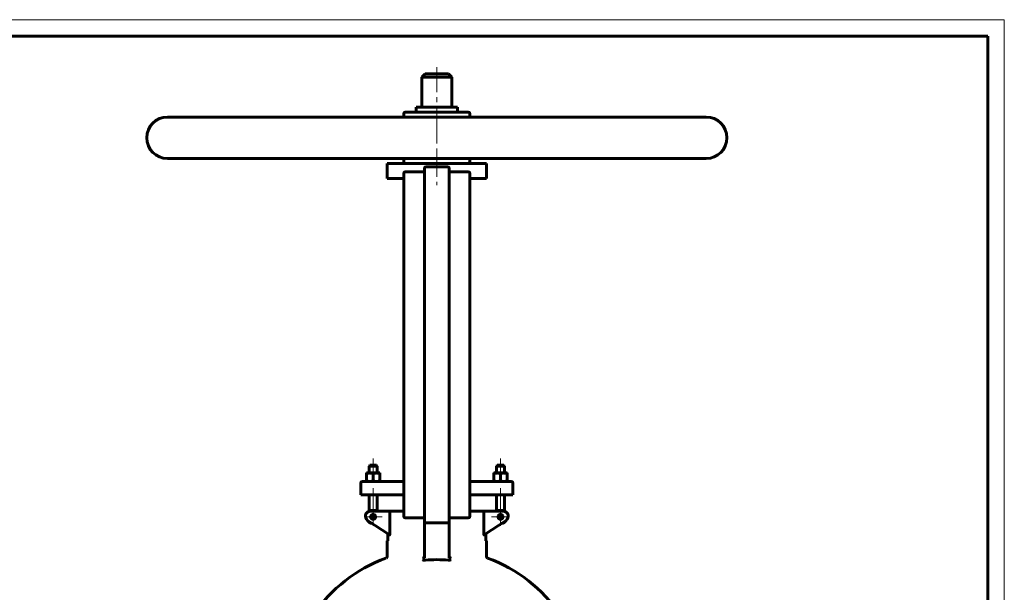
# Model space of a CAD drawing. Header units: millimetres. Extents: x 0 to 594, y 0 to 420.
# Tile 9 of 9: x 297 to 594, y 247 to 420. Entities that reach past the tile are written whole.
import ezdxf

# ---------------------------------------------------------------- set-up
doc = ezdxf.new("R2010")
doc.units = ezdxf.units.MM
for name, pattern in [('K5LT_AXLED', [12, 7.5, -1.5, 1.5, -1.5]), ('K5LT_BASIC', [0]), ('K5LT_THIN', [0])]:
    doc.linetypes.add(name, pattern=pattern)
doc.layers.add('Системный слой (1)', color=251, linetype='Continuous', true_color=0x6c6c6c)

# ---------------------------------------------------------------- blocks, each defined once
blk = doc.blocks.new('U38')
at = {"layer": 'Системный слой (1)', "color": 143, "linetype": 'K5LT_BASIC', "lineweight": 60, "true_color": 0x33acca}
for start, end in [(109.917, 145.8521), (34.1479, 70.083)]:
    blk.add_arc((422.82, 215.34), 45, start, end, dxfattribs=at)
blk = doc.blocks.new('U43')
at = {"layer": 'Системный слой (1)', "color": 143, "linetype": 'K5LT_BASIC', "lineweight": 60, "true_color": 0x33acca}
for p, q in [((416.57, 393.65), (416.63, 393.65)), ((416.63, 393.65), (429.07, 393.65))]:
    blk.add_line(p, q, dxfattribs=at)
blk = doc.blocks.new('U55')
at = {"layer": 'Системный слой (1)', "color": 143, "linetype": 'K5LT_BASIC', "lineweight": 60, "true_color": 0x33acca}
for p, q in [((412.82, 390.65), (411.97, 390.65)), ((504.07, 390.65), (432.82, 390.65))]:
    blk.add_line(p, q, dxfattribs=at)
blk = doc.blocks.new('U58')
at = {"layer": 'Системный слой (1)', "color": 30, "linetype": 'K5LT_AXLED', "lineweight": 18, "true_color": 0xff8000}
for q in [(403.62, 272.85), (400.87, 270.1), (406.37, 270.1), (403.62, 267.35)]:
    blk.add_line((403.62, 270.1), q, dxfattribs=at)
blk = doc.blocks.new('U60')
at = {"layer": 'Системный слой (1)', "color": 30, "linetype": 'K5LT_AXLED', "lineweight": 18, "true_color": 0xff8000}
for q in [(442.03, 272.85), (439.28, 270.1), (444.78, 270.1), (442.03, 267.35)]:
    blk.add_line((442.03, 270.1), q, dxfattribs=at)
blk = doc.blocks.new('U62')
at = {"color": 7, "linetype": 'K5LT_THIN', "lineweight": 18, "true_color": 0xffffff}
for p, q in [((0, 420), (594, 420)), ((594, 420), (594, 0))]:
    blk.add_line(p, q, dxfattribs=at)
at = {"color": 143, "linetype": 'K5LT_BASIC', "lineweight": 60, "true_color": 0x33acca}
for p, q in [((20, 415), (589, 415)), ((589, 415), (589, 5))]:
    blk.add_line(p, q, dxfattribs=at)

msp = doc.modelspace()

# ---------------------------------------------------------------- linework, layer by layer
at = {"layer": 'Системный слой (1)', "color": 30, "linetype": 'K5LT_AXLED', "lineweight": 18, "true_color": 0xff8000}
for p, q in [((422.8239, 405.6538), (422.8239, 388.6538)), ((422.8239, 390.1538), (422.8239, 378.6538)), ((422.8239, 380.1538), (422.8239, 370.1538)), ((403.6167, 287.6538), (403.6167, 281.3288)), ((442.0311, 287.6538), (442.0311, 281.3288)), ((403.6167, 278.7788), (403.6167, 269.6596)), ((442.0311, 278.7788), (442.0311, 269.6596))]:
    msp.add_line(p, q, dxfattribs=at)
at = {"layer": 'Системный слой (1)', "color": 143, "linetype": 'K5LT_BASIC', "lineweight": 60, "true_color": 0x33acca}
for p, q in [((419.3239, 403.6538), (418.3239, 402.6538)), ((418.3239, 393.6538), (418.3239, 402.6538)), ((418.3239, 402.6538), (427.3239, 402.6538)), ((426.3239, 403.6538), (419.3239, 403.6538)), ((426.3239, 403.6538), (427.3239, 402.6538)), ((427.3239, 393.6538), (427.3239, 402.6538)), ((432.3239, 392.1538), (413.3239, 392.1538)), ((416.5739, 392.1538), (416.5739, 393.6538)), ((429.0739, 392.1538), (429.0739, 393.6538)), ((341.5739, 390.6538), (504.0739, 390.6538)), ((412.8239, 390.6538), (412.8239, 391.6538)), ((432.8239, 390.6538), (432.8239, 391.6538)), ((504.0739, 378.1538), (341.5739, 378.1538)), ((412.8239, 377.1538), (412.8239, 378.1538)), ((432.8239, 377.1538), (432.8239, 378.1538)), ((407.8239, 372.1538), (407.8239, 376.6538)), ((407.8239, 376.6538), (437.8239, 376.6538)), ((419.0739, 375.1538), (419.0739, 368.1538)), ((419.5739, 375.6538), (426.0739, 375.6538)), ((426.5739, 368.1538), (426.5739, 375.1538)), ((437.8239, 372.1538), (437.8239, 376.6538)), ((412.8239, 372.1538), (407.8239, 372.1538)), ((412.8239, 373.6538), (412.8239, 368.1538)), ((412.8239, 372.1538), (412.8239, 368.1538)), ((418.5739, 374.1538), (413.3239, 374.1538)), ((432.3239, 374.1538), (427.0739, 374.1538)), ((432.8239, 368.1538), (432.8239, 373.6538)), ((437.8239, 372.1538), (432.8239, 372.1538)), ((412.8239, 368.1538), (412.8239, 275.7788)), ((419.0739, 368.1538), (419.0739, 275.7788)), ((426.5739, 368.1538), (426.5739, 275.7788)), ((432.8239, 368.1538), (432.8239, 275.7788)), ((402.6167, 285.6538), (402.3667, 285.4038)), ((402.3667, 285.4038), (404.8667, 285.4038)), ((402.3667, 283.3288), (402.3667, 285.4038)), ((404.6167, 285.6538), (402.6167, 285.6538)), ((404.6167, 285.6538), (404.8667, 285.4038)), ((404.8667, 283.3288), (404.8667, 285.4038)), ((441.0311, 285.6538), (440.7811, 285.4038)), ((440.7811, 285.4038), (443.2811, 285.4038)), ((440.7811, 283.3288), (440.7811, 285.4038)), ((443.0311, 285.6538), (441.0311, 285.6538)), ((443.0311, 285.6538), (443.2811, 285.4038)), ((443.2811, 283.3288), (443.2811, 285.4038)), ((401.6167, 283.1502), (401.6167, 283.3288)), ((401.6167, 283.3288), (402.6167, 283.3288)), ((401.6167, 280.9574), (401.6167, 283.1502)), ((402.6167, 283.3288), (404.6167, 283.3288)), ((403.6167, 280.9574), (403.6167, 283.1502)), ((404.6167, 283.3288), (405.6167, 283.3288)), ((405.6167, 283.3288), (405.6167, 283.1502)), ((405.6167, 280.9574), (405.6167, 283.1502)), ((440.0311, 283.3288), (441.0311, 283.3288)), ((440.0311, 283.1502), (440.0311, 283.3288)), ((440.0311, 280.9574), (440.0311, 283.1502)), ((441.0311, 283.3288), (443.0311, 283.3288)), ((442.0311, 280.9574), (442.0311, 283.1502)), ((443.0311, 283.3288), (444.0311, 283.3288)), ((444.0311, 283.3288), (444.0311, 283.1502)), ((444.0311, 280.9574), (444.0311, 283.1502)), ((399.8667, 276.7788), (399.8667, 280.2788)), ((402.7707, 280.7788), (400.3667, 280.7788)), ((401.6167, 280.7788), (401.6167, 280.9574)), ((412.8239, 280.7788), (402.7707, 280.7788)), ((405.6167, 280.9574), (405.6167, 280.7788)), ((442.8771, 280.7788), (432.8239, 280.7788)), ((440.0311, 280.7788), (440.0311, 280.9574)), ((445.2811, 280.7788), (442.8771, 280.7788)), ((444.0311, 280.9574), (444.0311, 280.7788)), ((445.7811, 276.7788), (445.7811, 280.2788)), ((399.8667, 276.7788), (402.6405, 276.7788)), ((402.3667, 271.7213), (402.3667, 276.7788)), ((402.6405, 276.7788), (412.8239, 276.7788)), ((404.8667, 271.7788), (404.8667, 276.7788)), ((432.8239, 276.7788), (443.0073, 276.7788)), ((440.7811, 271.7788), (440.7811, 276.7788)), ((443.0073, 276.7788), (445.7811, 276.7788)), ((443.2811, 271.7213), (443.2811, 276.7788)), ((412.8239, 275.7788), (412.8239, 270.2788)), ((412.8239, 275.7788), (412.8239, 271.7788)), ((419.0739, 275.7788), (419.0739, 268.7788)), ((426.5739, 268.7788), (426.5739, 275.7788)), ((432.8239, 270.2788), (432.8239, 275.7788)), ((409.0398, 271.7788), (402.7781, 271.7788)), ((404.3447, 270.2788), (402.8888, 270.2788)), ((408.6818, 271.2788), (408.6818, 265.1412)), ((412.8239, 271.7788), (409.0398, 271.7788)), ((436.6079, 271.7788), (432.8239, 271.7788)), ((442.8697, 271.7788), (436.6079, 271.7788)), ((436.966, 265.1412), (436.966, 271.2788)), ((401.946, 269.0307), (408.5148, 264.6515)), ((413.3239, 269.7788), (418.5739, 269.7788)), ((419.0739, 268.7967), (419.0739, 257.7209)), ((419.5739, 268.2788), (426.0739, 268.2788)), ((426.5739, 257.7209), (426.5739, 268.7967)), ((427.0739, 269.7788), (432.3239, 269.7788)), ((437.133, 264.6515), (443.7018, 269.0307)), ((408.0337, 264.9723), (408.0337, 262.9038)), ((437.6141, 262.9038), (437.6141, 264.9723)), ((407.8239, 258.118), (407.8239, 262.9038)), ((408.0337, 262.9038), (407.8239, 262.9038)), ((437.8239, 262.9038), (437.6141, 262.9038)), ((437.8239, 258.118), (437.8239, 262.9038))]:
    msp.add_line(p, q, dxfattribs=at)
for centre in [(403.6167, 270.0983), (442.0311, 270.0983)]:
    msp.add_circle(centre, 0.75, dxfattribs=at)
for centre, radius, start, end in [((413.3239, 391.6538), 0.5, 90, 180), ((432.3239, 391.6538), 0.5, 0, 90), ((341.5739, 384.4038), 6.25, 90, 270), ((504.0739, 384.4038), 6.25, 270, 90), ((413.3239, 377.1538), 0.5, 180, 270), ((418.5739, 374.6538), 0.5, 270, 0), ((419.5739, 375.1538), 0.5, 90, 180), ((426.0739, 375.1538), 0.5, 0, 90), ((427.0739, 374.6538), 0.5, 180, 270), ((432.3239, 377.1538), 0.5, 270, 0), ((413.3239, 373.6538), 0.5, 90, 180), ((432.3239, 373.6538), 0.5, 0, 90), ((400.3667, 280.2788), 0.5, 90, 180), ((445.2811, 280.2788), 0.5, 0, 90), ((402.7781, 270.2788), 1.5, 90, 236.309932), ((403.6167, 270.0983), 2, 57.164742, 124.279557), ((413.3239, 270.2788), 0.5, 180, 270), ((432.3239, 270.2788), 0.5, 270, 0), ((442.0311, 270.0983), 2, 55.720443, 122.835258), ((442.8697, 270.2788), 1.5, 303.690068, 90), ((403.6167, 270.0983), 2, 211.432739, 261.144264), ((418.5739, 269.2788), 0.5, 0, 90), ((419.5739, 268.7788), 0.5, 180, 270), ((426.0739, 268.7788), 0.5, 270, 0), ((427.0739, 269.2788), 0.5, 90, 180), ((442.0311, 270.0983), 2, 278.855736, 328.567261), ((407.3239, 258.118), 0.5, 289.91705, 0), ((422.8239, 215.3395), 41.8659, 85.25638, 94.74362), ((438.3239, 258.118), 0.5, 180, 250.08295)]:
    msp.add_arc(centre, radius, start, end, dxfattribs=at)
for points in [[(402.6167, 283.3288), (402.1526, 283.3288), (401.6167, 283.1502)], [(403.6167, 283.1502), (403.0808, 283.3288), (402.6167, 283.3288)], [(404.6167, 283.3288), (404.1526, 283.3288), (403.6167, 283.1502)], [(405.6167, 283.1502), (405.0808, 283.3288), (404.6167, 283.3288)], [(441.0311, 283.3288), (440.567, 283.3288), (440.0311, 283.1502)], [(442.0311, 283.1502), (441.4952, 283.3288), (441.0311, 283.3288)], [(443.0311, 283.3288), (442.567, 283.3288), (442.0311, 283.1502)], [(444.0311, 283.1502), (443.4952, 283.3288), (443.0311, 283.3288)], [(401.6167, 280.9574), (402.1526, 280.7788), (402.6167, 280.7788)], [(402.6167, 280.7788), (403.0808, 280.7788), (403.6167, 280.9574)], [(403.6167, 280.9574), (404.1526, 280.7788), (404.6167, 280.7788)], [(404.6167, 280.7788), (405.0808, 280.7788), (405.6167, 280.9574)], [(440.0311, 280.9574), (440.567, 280.7788), (441.0311, 280.7788)], [(441.0311, 280.7788), (441.4952, 280.7788), (442.0311, 280.9574)], [(442.0311, 280.9574), (442.567, 280.7788), (443.0311, 280.7788)], [(443.0311, 280.7788), (443.4952, 280.7788), (444.0311, 280.9574)]]:
    msp.add_rational_spline(points, [1, 1.0379548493, 1], degree=2, dxfattribs=at)
for points, knots in [([(409.0398, 271.7788), (409.0393, 271.7788), (409.0388, 271.7788), (409.0058, 271.7786), (408.9734, 271.7724), (408.9112, 271.7481), (408.8814, 271.7303), (408.8162, 271.6752), (408.7823, 271.6335), (408.731, 271.5389), (408.7122, 271.4896), (408.6879, 271.3853), (408.6818, 271.3325), (408.6818, 271.2788)], [-0.352407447, -0.352407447, -0.352407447, -0.352407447, -0.35185509, -0.35185509, -0.318702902, -0.318702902, -0.28639093, -0.28639093, -0.243773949, -0.243773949, -0.208362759, -0.208362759, -0.175927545, -0.175927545, -0.175927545, -0.175927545]), ([(436.6079, 271.7788), (436.6085, 271.7788), (436.609, 271.7788), (436.642, 271.7786), (436.6744, 271.7724), (436.7366, 271.7481), (436.7664, 271.7303), (436.8316, 271.6752), (436.8655, 271.6335), (436.9168, 271.5389), (436.9356, 271.4896), (436.9599, 271.3853), (436.966, 271.3325), (436.966, 271.2788)], [-0.000552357, -0.000552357, -0.000552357, -0.000552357, 0, 0, 0.033152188, 0.033152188, 0.06546416, 0.06546416, 0.108081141, 0.108081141, 0.143492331, 0.143492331, 0.175927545, 0.175927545, 0.175927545, 0.175927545]), ([(408.6818, 265.1412), (408.6818, 265.07), (408.6778, 264.9932), (408.6598, 264.8534), (408.6457, 264.7904), (408.6131, 264.702), (408.5941, 264.67), (408.5542, 264.6387), (408.5333, 264.6392), (408.5148, 264.6515)], [0.343471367, 0.343471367, 0.343471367, 0.343471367, 0.386173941, 0.386173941, 0.428876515, 0.428876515, 0.466567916, 0.466567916, 0.504259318, 0.504259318, 0.504259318, 0.504259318]), ([(437.133, 264.6515), (437.1145, 264.6392), (437.0936, 264.6387), (437.0537, 264.67), (437.0346, 264.702), (437.0021, 264.7904), (436.988, 264.8534), (436.97, 264.9932), (436.966, 265.07), (436.966, 265.1412)], [0.179370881, 0.179370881, 0.179370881, 0.179370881, 0.217062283, 0.217062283, 0.254753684, 0.254753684, 0.297456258, 0.297456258, 0.340158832, 0.340158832, 0.340158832, 0.340158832]), ([(418.6206, 257.6479), (418.6213, 257.6481), (418.6221, 257.6484), (418.6784, 257.6679), (418.7332, 257.696), (418.8345, 257.7671), (418.8815, 257.8097), (418.9638, 257.908), (418.9992, 257.9636), (419.0389, 258.0546), (419.0498, 258.086), (419.0578, 258.118)], [-0.381750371, -0.381750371, -0.381750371, -0.381750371, -0.381144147, -0.381144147, -0.335449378, -0.335449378, -0.291431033, -0.291431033, -0.248157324, -0.248157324, -0.226444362, -0.226444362, -0.226444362, -0.226444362]), ([(419.3617, 257.0619), (419.288, 257.0558), (419.2143, 257.0532), (419.0418, 257.0546), (418.9464, 257.0617), (418.7721, 257.0849), (418.6956, 257.1003), (418.6221, 257.1189), (418.6213, 257.119), (418.6206, 257.1192)], [0, 0, 0, 0, 0.0444027, 0.0444027, 0.106427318, 0.106427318, 0.165626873, 0.165626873, 0.166218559, 0.166218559, 0.166218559, 0.166218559]), ([(419.0578, 258.118), (419.0621, 258.135), (419.0656, 258.1523), (419.072, 258.1962), (419.0739, 258.2227), (419.0739, 258.2493)], [0.4661519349, 0.4661519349, 0.4661519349, 0.4661519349, 0.4767783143, 0.4767783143, 0.4927738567, 0.4927738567, 0.4927738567, 0.4927738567]), ([(427.0272, 257.1192), (427.0265, 257.119), (427.0257, 257.1189), (426.9627, 257.103), (426.8976, 257.0894), (426.7523, 257.0675), (426.674, 257.0597), (426.4925, 257.0517), (426.3896, 257.0533), (426.2861, 257.0619)], [-0.000600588, -0.000600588, -0.000600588, -0.000600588, 0, 0, 0.051413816, 0.051413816, 0.104497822, 0.104497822, 0.167607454, 0.167607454, 0.167607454, 0.167607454]), ([(426.5739, 258.2493), (426.5739, 258.2358), (426.5744, 258.2223), (426.5776, 258.1781), (426.5825, 258.1477), (426.5899, 258.118)], [0.1693457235, 0.1693457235, 0.1693457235, 0.1693457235, 0.1774473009, 0.1774473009, 0.1959504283, 0.1959504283, 0.1959504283, 0.1959504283]), ([(427.0272, 257.6479), (427.0265, 257.6481), (427.0257, 257.6484), (426.9466, 257.6758), (426.8696, 257.7206), (426.7492, 257.8267), (426.7019, 257.8817), (426.6332, 257.9944), (426.6088, 258.0488), (426.592, 258.11), (426.591, 258.114), (426.5899, 258.118)], [-0.382772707, -0.382772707, -0.382772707, -0.382772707, -0.382160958, -0.382160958, -0.317132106, -0.317132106, -0.267879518, -0.267879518, -0.228717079, -0.228717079, -0.225985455, -0.225985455, -0.225985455, -0.225985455])]:
    msp.add_open_spline(points, degree=3, knots=knots, dxfattribs=at)

# ---------------------------------------------------------------- block references
msp.add_blockref('U62', (0, 0))
at = {"layer": 'Системный слой (1)'}
for name in ['U43', 'U55', 'U58', 'U60', 'U38']:
    msp.add_blockref(name, (0, 0), dxfattribs=at)

doc.saveas('drawing.dxf')
